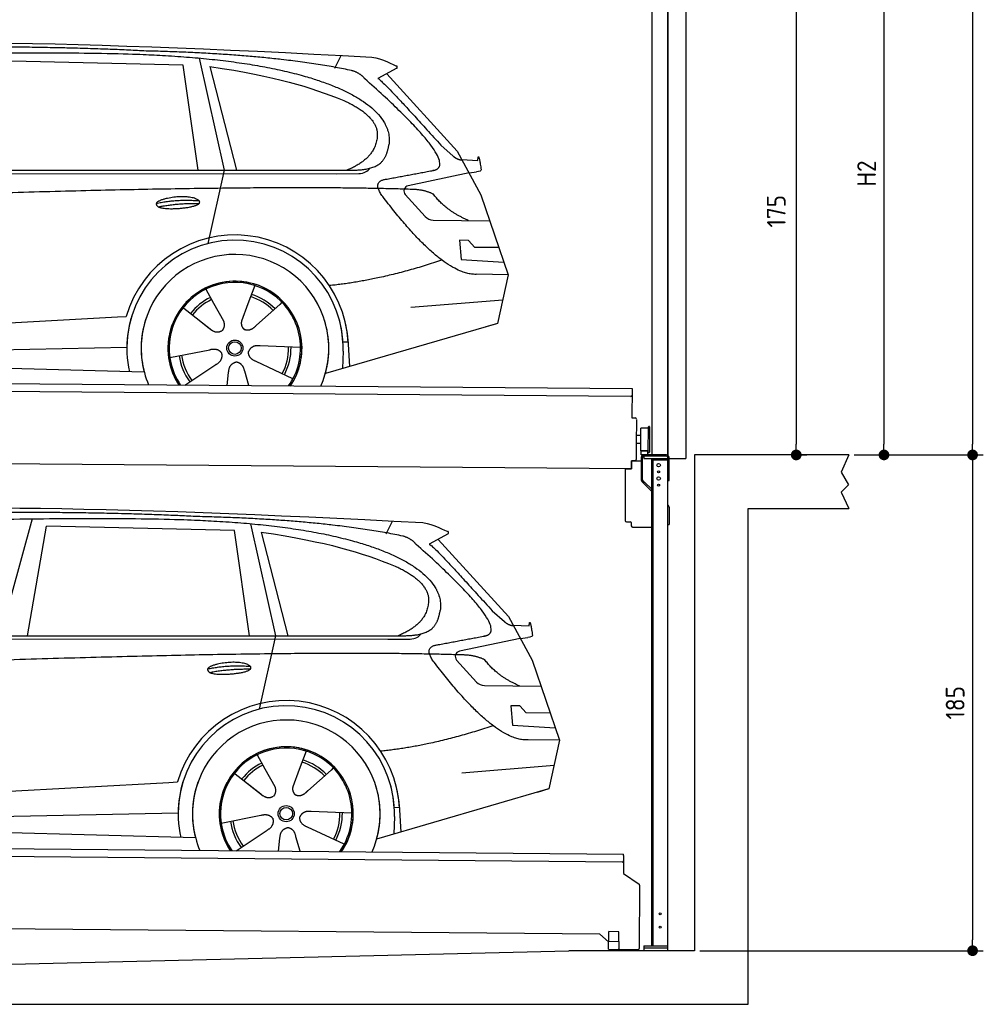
# Model space of a CAD drawing. Header units: millimetres. Extents: x -411 to 6777, y 0 to 6277.
# Tile 5 of 6: x 3183 to 6777, y 0 to 3674. Entities that reach past the tile are written whole.
import ezdxf

# ---------------------------------------------------------------- set-up
doc = ezdxf.new("R2010")
doc.units = ezdxf.units.MM
doc.layers.add('4', color=3, linetype='Continuous')
for name, color, linetype, lineweight in [('car', 10, 'Continuous', 25), ('Gebäude', 7, 'Continuous', 25), ('Plattform', 7, 'Continuous', 25), ('Ständer vorne', 7, 'Continuous', 25), ('Tor', 200, 'Continuous', 25)]:
    doc.layers.add(name, color=color, linetype=linetype, lineweight=lineweight)
doc.styles.get("Standard").update_dxf_attribs({"font": 'ISOCP.SHX'})
doc.dimstyles.new('GEN-ISO', dxfattribs={"dimscale": 20, "dimtxt": 3.5, "dimasz": 2, "dimexe": 2, "dimexo": 1, "dimgap": 1.5, "dimtad": 1, "dimdec": 1, "dimlfac": 0.1, "dimdsep": 46, "dimtxsty": 'STANDARD', "dimblk": 'PUNKT', "dimcen": 2, "dimclrd": 256, "dimclre": 256, "dimclrt": 2, "dimadec": 0, "dimazin": 0, "dimtp": 0.1, "dimtm": 0.1, "dimtfac": 0.71, "dimtdec": 1, "dimtmove": 2, "dimatfit": 3, "dimldrblk": 'PUNKT', "dimfxl": 2, "dimtolj": 1, "dimarcsym": 0})

# ---------------------------------------------------------------- blocks, each defined once
blk = doc.blocks.new('PUNKT')
at = {"layer": '4', "color": 0, "linetype": 'ByBlock'}
blk.add_line((-0.5, 0), (-1, 0), dxfattribs=at)
at = {"layer": '4', "color": 0, "linetype": 'ByBlock', "const_width": 0.5}
blk.add_lwpolyline([(-0.25, 0, 1), (0.25, 0, 1)], format="xyb", close=True, dxfattribs=at)
blk = doc.blocks.new('*D458')
at = {"layer": '4', "lineweight": -2, "transparency": 16777216}
for p, q in [((5720, 5500), (6776.9, 5500)), ((6736.9, 5460), (6736.9, 2090)), ((6295.4, 2050), (6776.9, 2050))]:
    blk.add_line(p, q, dxfattribs=at)
at = {"layer": 'Defpoints', "color": 0, "transparency": 16777216}
for p in [(5700, 5500), (6275.4, 2050), (6736.9, 2050)]:
    blk.add_point(p, dxfattribs=at)
at = {"layer": '4', "lineweight": -2, "transparency": 16777216, "xscale": 40, "yscale": 40, "zscale": 40}
for p, rotation in [((6736.9, 5500), 90), ((6736.9, 2050), 270)]:
    blk.add_blockref('PUNKT', p, dxfattribs=dict(at, rotation=rotation))
at = {"layer": '4', "color": 2, "transparency": 16777216, "insert": (6671.9, 3775), "char_height": 70, "attachment_point": 5, "rotation": 90}
blk.add_mtext('345', dxfattribs=at)
blk = doc.blocks.new('*D459')
at = {"layer": '4', "lineweight": -2, "transparency": 16777216}
for p, q in [((6295.4, 2050), (6776.9, 2050)), ((6736.9, 2010), (6736.9, 240)), ((5720, 200), (6776.9, 200))]:
    blk.add_line(p, q, dxfattribs=at)
at = {"layer": 'Defpoints', "color": 0, "transparency": 16777216}
for p in [(6275.4, 2050), (5700, 200), (6736.9, 200)]:
    blk.add_point(p, dxfattribs=at)
at = {"layer": '4', "lineweight": -2, "transparency": 16777216, "xscale": 40, "yscale": 40, "zscale": 40}
for p, rotation in [((6736.9, 2050), 90), ((6736.9, 200), 270)]:
    blk.add_blockref('PUNKT', p, dxfattribs=dict(at, rotation=rotation))
at = {"layer": '4', "color": 2, "transparency": 16777216, "insert": (6671.9, 1125), "char_height": 70, "attachment_point": 5, "rotation": 90}
blk.add_mtext('185', dxfattribs=at)
blk = doc.blocks.new('*D460')
at = {"layer": '4', "lineweight": -2, "transparency": 16777216}
for p, q in [((5920, 4150), (6446.5, 4150)), ((6406.5, 4110), (6406.5, 2090)), ((6295.4, 2050), (6446.5, 2050))]:
    blk.add_line(p, q, dxfattribs=at)
at = {"layer": 'Defpoints', "color": 0, "transparency": 16777216}
for p in [(5900, 4150), (6275.4, 2050), (6406.5, 2050)]:
    blk.add_point(p, dxfattribs=at)
at = {"layer": '4', "lineweight": -2, "transparency": 16777216, "xscale": 40, "yscale": 40, "zscale": 40}
for p, rotation in [((6406.5, 4150), 90), ((6406.5, 2050), 270)]:
    blk.add_blockref('PUNKT', p, dxfattribs=dict(at, rotation=rotation))
at = {"layer": '4', "color": 2, "transparency": 16777216, "insert": (6341.5, 3100), "char_height": 70, "attachment_point": 5, "rotation": 90}
blk.add_mtext('H2', dxfattribs=at)
blk = doc.blocks.new('*D462')
at = {"layer": '4', "lineweight": -2, "transparency": 16777216}
for p, q in [((5457.5, 3800), (6119.3, 3800)), ((6079.3, 3760), (6079.3, 2090)), ((6099.3, 2050), (6119.3, 2050))]:
    blk.add_line(p, q, dxfattribs=at)
at = {"layer": 'Defpoints', "color": 0, "transparency": 16777216}
for p in [(5437.5, 3800), (6079.3, 2050), (6079.3, 2050)]:
    blk.add_point(p, dxfattribs=at)
at = {"layer": '4', "lineweight": -2, "transparency": 16777216, "xscale": 40, "yscale": 40, "zscale": 40}
for p, rotation in [((6079.3, 3800), 90), ((6079.3, 2050), 270)]:
    blk.add_blockref('PUNKT', p, dxfattribs=dict(at, rotation=rotation))
at = {"layer": '4', "color": 2, "transparency": 16777216, "insert": (6004.7, 2959.2), "char_height": 70, "attachment_point": 5, "rotation": 90}
blk.add_mtext('175', dxfattribs=at)
blk = doc.blocks.new('UG Plattfrom Gl550')
at = {"layer": 'Plattform'}
for p, q in [((498.3, 603.8), (5435.1, 560.7)), ((5429.8, 530.7), (503, 573.7)), ((5435, 554.7), (5434.9, 535.7)), ((5435, 554.7), (5435.1, 560.7)), ((5434.9, 535.7), (5434.5, 488.2)), ((5434.5, 488.2), (5492.9, 448.7)), ((5495.1, 444.5), (5493, 208.2)), ((5347, 261.5), (621.4, 302.7)), ((5378.7, 233.7), (5347, 261.5)), ((5379.7, 235.2), (5380.1, 271.2)), ((5418.1, 270.8), (5380.1, 271.2)), ((5417.7, 234.8), (5418.1, 270.8)), ((5378.5, 205.2), (5378.7, 235.2)), ((5378.7, 235.2), (5418.7, 234.8)), ((5418.5, 204.8), (5418.7, 234.8)), ((5378.5, 205.2), (5418.5, 204.8)), ((5488, 203.2), (5414.8, 203.9))]:
    blk.add_line(p, q, dxfattribs=at)
for centre, radius, start, end in [((5429.9, 535.7), 5, 269.5, 359.5), ((5490.1, 444.5), 5, 359.5, 55.9134), ((5425.8, 243.8), 12, 227.6897, 228.0904), ((5414.9, 208.9), 5, 232.6301, 269.5), ((5488, 208.2), 5, 269.5, 359.5)]:
    blk.add_arc(centre, radius, start, end, dxfattribs=at)
blk = doc.blocks.new('Palette EG Gl550')
at = {"layer": 'Plattform'}
for p, q in [((429.5, 2337), (5467.3, 2298)), ((5462.1, 2268), (434.2, 2307)), ((5467.3, 2298), (5466.5, 2188)), ((5466.5, 2188), (5478.5, 2187.9)), ((5483.4, 2182.8), (5482.7, 2092.8)), ((5499.6, 2065.6), (5500.2, 2149.8)), ((5527.5, 2060.5), (5528.3, 2154.5)), ((5532.3, 2154.5), (5531.5, 2060.5)), ((5501.1, 2122.8), (5484.1, 2123)), ((5482.7, 2092.8), (5482.3, 2032.9)), ((5499.8, 2092.7), (5482.7, 2092.8)), ((5525.9, 2065), (5500.9, 2065)), ((5500.9, 2050), (5500.9, 2065)), ((5512.9, 2065), (5500.9, 2065)), ((5500.9, 2050), (5500.9, 2065)), ((5525.9, 2050), (5525.9, 2065)), ((5525.9, 2050), (5525.9, 2065)), ((5465, 1998), (341.7, 2037.7)), ((5465.2, 2028), (5465, 1998)), ((5465.2, 2028), (5477.2, 2027.9)), ((5477.2, 2027.9), (5465.2, 2028)), ((5500.9, 2050), (5525.9, 2050)), ((5525.9, 2050), (5500.9, 2050))]:
    blk.add_line(p, q, dxfattribs=at)
for centre, radius, start, end in [((5462.1, 2273), 5, 268.5823, 358.5607), ((5478.4, 2182.9), 5, 359.556, 89.556), ((5500.6, 2149.8), 0.4, 91.7323, 179.3444), ((5511.7, 1823.6), 326.8, 87.1739, 91.9438), ((5527.8, 2150.4), 0.4, 266.9623, 359.3444), ((5530.3, 2154.5), 2, 359.3444, 179.3444), ((5500, 2065.6), 0.4, 179.3444, 266.9565), ((5519.7, 2949.4), 884.4, 268.7196, 270.4008), ((5491.8, 3153.4), 1088.9, 271.795, 271.861), ((5527.2, 2064.6), 0.4, 359.556, 91.938), ((5529.5, 2060.5), 2, 179.3444, 359.3444), ((5477.3, 2032.9), 5, 269.556, 359.556)]:
    blk.add_arc(centre, radius, start, end, dxfattribs=at)
blk = doc.blocks.new('Car_EG')
at = {"layer": 'car'}
for p, q in [((3852.9, 3530.7), (3945.7, 3112.4)), ((4357.9, 3493.3), (4382.1, 3540.6)), ((3792.6, 3504.8), (3091, 3521.1)), ((3848.5, 3112.4), (3792.6, 3504.8)), ((3892.2, 3499.7), (3991.7, 3112.5)), ((4589.4, 3492.6), (4519, 3454.1)), ((4552.4, 3472.3), (4814.1, 3184)), ((4754, 3205.6), (4799.2, 3165.4)), ((4814.1, 3184), (4903.3, 3021)), ((4831.7, 3151.8), (4891.9, 3149.2)), ((1721.3, 3102.4), (4364.6, 3099.2)), ((1768.3, 3111.3), (4420.2, 3112.7)), ((3945.7, 3112.4), (3884.9, 2838.8)), ((4364.6, 3099.2), (4447.5, 3099.9)), ((4858.7, 3102.5), (4631.9, 3054.6)), ((4858.7, 3102.5), (4886.4, 3106.3)), ((4621.2, 3021.6), (4695.5, 2939.8)), ((4903.3, 3021), (5004.9, 2722.4)), ((4724.6, 2926.6), (4936.3, 2923.9)), ((4856.4, 2850.6), (4823.7, 2850.9)), ((4823.7, 2850.9), (4829.9, 2779.3)), ((4879.9, 2824.5), (4856.4, 2850.6)), ((4970.4, 2823.7), (4879.9, 2824.5)), ((4829.9, 2779.3), (4988.9, 2769.3)), ((5004.9, 2722.4), (4888, 2723.9)), ((5004.9, 2722.4), (4965.3, 2540.8)), ((4059.5, 2682.3), (4034, 2613.6)), ((3877.2, 2668.5), (3906.3, 2616.1)), ((3905, 2618.5), (3906.3, 2616.1)), ((3906.3, 2616.1), (3942.9, 2549.9)), ((4034, 2613.6), (4010.1, 2549)), ((4153.3, 2611.2), (4065.7, 2533.8)), ((4161.1, 2619.6), (4153.3, 2611.2)), ((4641.2, 2601.4), (4984.6, 2629.2)), ((3789.4, 2602.8), (3900.1, 2515.1)), ((1677.7, 2463), (3547.7, 2565.1)), ((3547.7, 2565.1), (3580.2, 2566.9)), ((3839.5, 2562.9), (3890.8, 2522.3)), ((4960.7, 2539.5), (4322.9, 2353.9)), ((4965.3, 2540.8), (4921.5, 2528.1)), ((4407.9, 2471.2), (4388.7, 2470.2)), ((4407.3, 2483.3), (4412.9, 2380.1)), ((1697, 2410.9), (3582.9, 2452.3)), ((3743, 2413.7), (3891.6, 2442.7)), ((4230.4, 2450.4), (4079.2, 2456.8)), ((4389.1, 2437.7), (4387.4, 2372.7)), ((1598.6, 2413.5), (3647.1, 2360.1)), ((4202.2, 2334.5), (4064.9, 2398.5)), ((3799.2, 2310.6), (3914.4, 2387.1)), ((3956.3, 2309.2), (3962.2, 2357.6)), ((4037, 2308.5), (4022.1, 2362.1))]:
    blk.add_line(p, q, dxfattribs=at)
for radius in [30.1, 23.6]:
    blk.add_circle((3985.4, 2448.7), radius, dxfattribs=at)
for centre, radius, start, end in [((4636, 3035.1), 20, 101.911, 222.2225), ((4725.1, 2966.6), 40, 222.2225, 269.2614), ((3985.9, 2448.2), 422.7, 3.1257, 163.6879), ((3985.9, 2448.2), 403.4, 3.1257, 179.4216), ((3985.9, 2448.2), 350, 344.3697, 194.5808), ((3985.9, 2448.2), 250, 325.66, 212.9259), ((3985.9, 2448.2), 250, 325.66, 212.9259), ((3985.4, 2448.7), 245, 41.4393, 188.2101), ((3985.9, 2448.2), 250, 40.5532, 137.1602), ((3985.4, 2448.7), 209.6, 44.3713, 72.8747), ((3985.4, 2448.7), 209.6, 115.7372, 141.8665), ((3985.4, 2448.7), 200.6, 115.5904, 141.8784), ((3985.4, 2448.7), 200.6, 44.5019, 73.0215), ((3985.4, 2448.7), 245, 0.4019, 44.2101), ((3985.9, 2448.2), 422.7, 163.4862, 163.6879), ((3985.9, 2448.2), 403.4, 162.7346, 179.4216), ((3985.9, 2448.2), 350, 160.1996, 194.5808), ((3985.9, 2448.2), 250, 152.2768, 213.34), ((3985.4, 2448.7), 245, 151.8272, 188.2101), ((3985.9, 2448.2), 350, 344.3697, 17.4023), ((3985.9, 2448.2), 403.4, 3.1257, 14.8673), ((3985.9, 2448.2), 422.7, 3.1257, 14.1157), ((3985.9, 2448.2), 403.4, 172.558, 192.5899), ((3985.9, 2448.2), 350, 171.6006, 202.9387), ((3985.9, 2448.2), 250, 168.6947, 213.34), ((3985.4, 2448.7), 245, 168.6088, 214.2758), ((3985.4, 2448.7), 245, 324.7242, 8.993), ((3985.9, 2448.2), 250, 325.66, 8.9072), ((3985.9, 2448.2), 350, 336.0613, 6.0012), ((3985.9, 2448.2), 403.4, 358.5068, 5.0439), ((3985.9, 2448.2), 422.7, 3.1257, 3.2156), ((3985.4, 2448.7), 200.6, 331.5904, 1.0215), ((3985.4, 2448.7), 209.6, 331.7372, 0.8747), ((3985.4, 2448.7), 209.6, 187.7372, 216.8747), ((3985.4, 2448.7), 200.6, 187.5904, 217.0215)]:
    blk.add_arc(centre, radius, start, end, dxfattribs=at)
for points, degree in [([(2151.2, 3549.7), (2438.8, 3611.3), (3323.8, 3598), (4495.8, 3534.7)], 3), ([(3646, 3557.4), (3297.8, 3576.8), (2681.9, 3572.1)], 2), ([(4420.9, 3484.4), (4120.4, 3547), (3646, 3557.4)], 2), ([(4495.8, 3534.7), (4542.5, 3525.3), (4551.4, 3517), (4588.7, 3501.2)], 3), ([(3892.2, 3499.7), (4146.3, 3460.8), (4259.5, 3425.1), (4392.3, 3372.4)], 3), ([(4589.4, 3492.6), (4591.1, 3494.2), (4591.8, 3497.3), (4591.2, 3500.1), (4588.7, 3501.2)], 4), ([(4470.3, 3453.5), (4452.4, 3475.4), (4420.9, 3484.4)], 2), ([(4519, 3454.1), (4526.8, 3458.3), (4754, 3205.6)], 2), ([(4732.1, 3113.2), (4821.6, 3141.2), (4470.3, 3453.5)], 2), ([(4392.3, 3372.4), (4506.4, 3320.4), (4516.5, 3255.2)], 2), ([(4516.5, 3255.2), (4521.3, 3160.7), (4403.6, 3112.7)], 2), ([(4420.2, 3112.7), (4470.3, 3112.7), (4543.3, 3117.4), (4551.5, 3164.2), (4560.1, 3207.3)], 4), ([(4799.2, 3165.4), (4807.5, 3158.1), (4820.7, 3150.3), (4829.8, 3150.3), (4831.7, 3151.8)], 4), ([(4891.9, 3149.2), (4893.5, 3188.1), (4904.1, 3113.8)], 2), ([(4519, 3132.3), (4519.1, 3132.4), (4519.1, 3132.4), (4519.2, 3132.4)], 3), ([(4447.5, 3099.9), (4466.8, 3100.5), (4481.6, 3109.5), (4488.9, 3119.7)], 3), ([(4904.1, 3113.8), (4904.4, 3110.1), (4898.8, 3108.4), (4886.4, 3106.3)], 3), ([(4537, 3014.2), (4493.2, 3072.9), (4553.2, 3079.5)], 2), ([(4638.8, 3041), (3762.4, 3069.4), (1329.3, 2957.2)], 2), ([(4888, 2723.9), (4762.3, 2716.8), (4537, 3014.2)], 2), ([(4726.5, 3022.6), (4689.3, 3041), (4638.8, 3041)], 2), ([(4857.1, 2924.9), (4771.7, 2960.8), (4726.5, 3022.6)], 2), ([(3692.9, 2988.9), (3768.5, 3005.1), (3851.9, 2998.6)], 2), ([(3700, 2976), (3774.1, 2989.9), (3852, 2988.5)], 2), ([(4756.6, 2776.5), (4531.2, 2701.1), (4338.2, 2681.7)], 2), ([(3891, 2522.3), (3914.3, 2500.4), (3937.6, 2513.8)], 2), ([(3891.6, 2442.7), (3922.3, 2451.4), (3936.9, 2428.8)], 2), ([(3914.4, 2387.1), (3942.4, 2402.5), (3936.9, 2428.8)], 2), ([(4064.9, 2398.5), (4034.9, 2409.5), (4036.4, 2436.3)], 2), ([(4079.2, 2456.8), (4047.4, 2460.8), (4036.4, 2436.3)], 2), ([(3962.2, 2357.6), (3963.4, 2389.5), (3989.4, 2396.4)], 2), ([(4022.1, 2362.1), (4016.1, 2393.5), (3989.4, 2396.4)], 2)]:
    blk.add_open_spline(points, degree=degree, dxfattribs=at)
for points, degree, knots in [([(2320.7, 3536), (2347.3, 3538), (2486.7, 3539.9), (3508.2, 3560), (4128.4, 3553.6), (4583.8, 3381), (4560.1, 3207.3)], 4, [0.0821318, 0.0821318, 0.0821318, 0.0821318, 0.0821318, 0.258851, 0.508851, 1, 1, 1, 1, 1]), ([(4553.2, 3079.5), (4720.1, 3110.6), (4722.9, 3111.2), (4731.3, 3113), (4732.1, 3113.2)], 1, [0.1611508, 0.1611508, 1, 1.0196119, 1.078724, 1.0847856, 1.0847856]), ([(3700, 2976), (3676.6, 2992.6), (3722.1, 3007.9), (3805, 3027.3), (3897.6, 2993.4), (3835.4, 2970.2), (3726.3, 2964), (3704.9, 2973), (3700, 2976)], 5, [0, 0, 0, 0, 0, 0, 0.300106, 0.500106, 0.700106, 1, 1, 1, 1, 1, 1]), ([(3942.9, 2549.9), (3944.5, 2545.8), (3945.5, 2541.8), (3945.8, 2537.9), (3946.5, 2529.3), (3943.7, 2521.3), (3937.6, 2513.8)], 3, [0.2167758, 0.2167758, 0.2167758, 0.2167758, 0.4600873, 0.4600873, 0.4600873, 1, 1, 1, 1]), ([(4010.1, 2549), (4009.5, 2545.8), (4009.3, 2542.8), (4009.3, 2539.9), (4009.7, 2537.1), (4010.4, 2531.3), (4012.5, 2526), (4016, 2521.4), (4020.9, 2518.4)], 4, [0.3191838, 0.3191838, 0.3191838, 0.3191838, 0.3191838, 0.5438253, 0.5438253, 0.5438253, 0.5438253, 1, 1, 1, 1, 1]), ([(4065.7, 2533.8), (4065.7, 2533.8), (4065.7, 2533.8), (4065.7, 2533.8), (4065.7, 2533.8), (4056.6, 2524.1), (4045.9, 2514.2), (4031.6, 2511.8), (4020.9, 2518.4)], 4, [-0.000003, -0.000003, -0.000003, -0.000003, -0.000003, 0, 0, 0, 0, 1, 1, 1, 1, 1])]:
    blk.add_open_spline(points, degree=degree, knots=knots, dxfattribs=at)
blk = doc.blocks.new('Car_147')
at = {"layer": 'car'}
for p, q in [((3229.2, 1811.5), (3109.9, 1374.6)), ((4549.3, 1756), (4573.5, 1803.3)), ((3211.6, 1374.7), (3282.4, 1783.8)), ((3983.9, 1767.5), (3282.4, 1783.8)), ((4039.9, 1375.1), (3983.9, 1767.5)), ((4044.3, 1793.4), (4137.1, 1375.1)), ((4083.5, 1762.4), (4183.1, 1375.2)), ((4780.8, 1755.3), (4710.3, 1716.8)), ((4743.8, 1735), (5005.5, 1446.7)), ((4945.4, 1468.3), (4990.6, 1428.1)), ((5005.5, 1446.7), (5094.6, 1283.7)), ((5023.1, 1414.5), (5083.3, 1411.9)), ((1912.6, 1365.1), (4556, 1361.9)), ((1959.6, 1374), (4611.6, 1375.4)), ((4137.1, 1375.1), (4076.2, 1101.5)), ((4556, 1361.9), (4638.8, 1362.6)), ((5050.1, 1365.2), (4823.2, 1317.3)), ((5050.1, 1365.2), (5077.8, 1369)), ((4812.5, 1284.3), (4886.8, 1202.4)), ((5094.6, 1283.7), (5196.3, 985.1)), ((4915.9, 1189.3), (5127.7, 1186.6)), ((5047.7, 1113.3), (5015.1, 1113.6)), ((5015.1, 1113.6), (5021.3, 1042)), ((5071.3, 1087.2), (5047.7, 1113.3)), ((5161.8, 1086.4), (5071.3, 1087.2)), ((5021.3, 1042), (5180.3, 1032)), ((5196.3, 985.1), (5079.4, 986.6)), ((5196.3, 985.1), (5156.7, 803.5)), ((4068.6, 931.2), (4097.7, 878.8)), ((4250.9, 945), (4225.3, 876.3)), ((4352.4, 882.3), (4344.6, 873.9)), ((4832.5, 864.1), (5175.9, 891.9)), ((3980.8, 865.5), (4091.4, 777.8)), ((4096.4, 881.2), (4097.7, 878.8)), ((4097.7, 878.8), (4134.2, 812.6)), ((4225.3, 876.3), (4201.5, 811.7)), ((4344.6, 873.9), (4257.1, 796.5)), ((1869, 725.7), (3739, 827.8)), ((3739, 827.8), (3771.5, 829.6)), ((4030.9, 825.6), (4082.1, 785)), ((5152, 802.2), (4514.3, 616.6)), ((5156.7, 803.5), (5112.9, 790.8)), ((4598.6, 746), (4604.3, 642.8)), ((1888.4, 673.6), (3774.2, 715)), ((3934.3, 676.4), (4082.9, 705.4)), ((4421.8, 713.1), (4270.5, 719.5)), ((4580.5, 700.4), (4578.8, 635.4)), ((4599.3, 733.9), (4580, 732.9)), ((1789.9, 676.2), (3838.5, 622.8)), ((3990.6, 573.3), (4105.7, 649.8)), ((4228.4, 571.2), (4213.4, 624.8)), ((4393.5, 597.2), (4256.3, 661.2)), ((4147.6, 571.9), (4153.6, 620.3))]:
    blk.add_line(p, q, dxfattribs=at)
for radius in [30.1, 23.6]:
    blk.add_circle((4176.8, 711.4), radius, dxfattribs=at)
for centre, radius, start, end in [((4827.3, 1297.8), 20, 101.911, 222.2225), ((4916.5, 1229.3), 40, 222.2225, 269.2614), ((4177.2, 710.9), 422.7, 3.1257, 163.6879), ((4177.2, 710.9), 403.4, 3.1257, 179.4216), ((4177.2, 710.9), 350, 344.3697, 194.5808), ((4177.2, 710.9), 250, 325.66, 212.9259), ((4177.2, 710.9), 250, 325.66, 212.9259), ((4176.8, 711.4), 245, 41.4393, 188.2101), ((4177.2, 710.9), 250, 40.5532, 137.1602), ((4176.8, 711.4), 209.6, 115.7372, 141.8665), ((4176.8, 711.4), 200.6, 115.5904, 141.8784), ((4176.8, 711.4), 200.6, 44.5019, 73.0215), ((4176.8, 711.4), 209.6, 44.3713, 72.8747), ((4176.8, 711.4), 245, 0.4019, 44.2101), ((4177.2, 710.9), 422.7, 163.4862, 163.6879), ((4177.2, 710.9), 403.4, 162.7346, 179.4216), ((4177.2, 710.9), 350, 160.1996, 194.5808), ((4177.2, 710.9), 250, 152.2768, 213.34), ((4176.8, 711.4), 245, 151.8272, 188.2101), ((4177.2, 710.9), 350, 344.3697, 17.4023), ((4177.2, 710.9), 403.4, 3.1257, 14.8673), ((4177.2, 710.9), 422.7, 3.1257, 14.1157), ((4177.2, 710.9), 403.4, 172.558, 192.5899), ((4177.2, 710.9), 350, 171.6006, 202.9387), ((4177.2, 710.9), 250, 168.6947, 213.34), ((4176.8, 711.4), 245, 168.6088, 214.2758), ((4176.8, 711.4), 245, 324.7242, 8.993), ((4177.2, 710.9), 250, 325.66, 8.9072), ((4177.2, 710.9), 350, 336.0613, 6.0012), ((4177.2, 710.9), 403.4, 358.5068, 5.0439), ((4176.8, 711.4), 200.6, 331.5904, 1.0215), ((4176.8, 711.4), 209.6, 331.7372, 0.8747), ((4177.2, 710.9), 422.7, 3.1257, 3.2156), ((4176.8, 711.4), 209.6, 187.7372, 216.8747), ((4176.8, 711.4), 200.6, 187.5904, 217.0215)]:
    blk.add_arc(centre, radius, start, end, dxfattribs=at)
for points, degree in [([(2342.5, 1812.4), (2630.1, 1874), (3515.1, 1860.7), (4687.1, 1797.4)], 3), ([(3837.4, 1820.1), (3489.2, 1839.5), (2873.2, 1834.8)], 2), ([(4612.3, 1747.1), (4311.7, 1809.7), (3837.4, 1820.1)], 2), ([(4687.1, 1797.4), (4733.9, 1788), (4742.7, 1779.7), (4780.1, 1763.9)], 3), ([(4780.8, 1755.3), (4782.4, 1756.9), (4783.1, 1760), (4782.6, 1762.8), (4780.1, 1763.9)], 4), ([(4083.5, 1762.4), (4337.6, 1723.5), (4450.8, 1687.8), (4583.6, 1635.1)], 3), ([(4661.7, 1716.2), (4643.8, 1738.1), (4612.3, 1747.1)], 2), ([(4923.5, 1375.9), (5012.9, 1403.9), (4661.7, 1716.2)], 2), ([(4710.3, 1716.8), (4718.2, 1721), (4945.4, 1468.3)], 2), ([(4583.6, 1635.1), (4697.7, 1583.1), (4707.9, 1517.9)], 2), ([(4707.9, 1517.9), (4712.6, 1423.4), (4594.9, 1375.4)], 2), ([(4611.6, 1375.4), (4661.6, 1375.4), (4734.7, 1380.1), (4742.8, 1426.9), (4751.5, 1470)], 4), ([(4990.6, 1428.1), (4998.8, 1420.7), (5012.1, 1413), (5021.2, 1413), (5023.1, 1414.5)], 4), ([(5083.3, 1411.9), (5084.8, 1450.8), (5095.5, 1376.5)], 2), ([(4638.8, 1362.6), (4658.1, 1363.2), (4672.9, 1372.2), (4680.2, 1382.4)], 3), ([(4710.3, 1395), (4710.4, 1395.1), (4710.5, 1395.1), (4710.6, 1395.1)], 3), ([(5095.5, 1376.5), (5095.7, 1372.8), (5090.2, 1371.1), (5077.8, 1368.9)], 3), ([(4728.4, 1276.9), (4684.6, 1335.6), (4744.6, 1342.2)], 2), ([(4830.2, 1303.7), (3953.8, 1332.1), (1520.6, 1219.9)], 2), ([(4917.9, 1285.3), (4880.6, 1303.7), (4830.2, 1303.7)], 2), ([(3884.3, 1251.6), (3959.8, 1267.8), (4043.3, 1261.3)], 2), ([(3891.3, 1238.7), (3965.5, 1252.6), (4043.4, 1251.2)], 2), ([(5079.4, 986.6), (4953.6, 979.5), (4728.4, 1276.9)], 2), ([(5048.4, 1187.6), (4963.1, 1223.5), (4917.9, 1285.3)], 2), ([(4947.9, 1039.2), (4722.5, 963.8), (4529.6, 944.4)], 2), ([(4082.4, 785), (4105.7, 763.1), (4129, 776.5)], 2), ([(4082.9, 705.4), (4113.7, 714.1), (4128.3, 691.5)], 2), ([(4256.3, 661.2), (4226.3, 672.2), (4227.8, 699)], 2), ([(4270.5, 719.5), (4238.8, 723.5), (4227.8, 699)], 2), ([(4105.7, 649.8), (4133.7, 665.2), (4128.3, 691.5)], 2), ([(4153.6, 620.3), (4154.8, 652.2), (4180.7, 659.1)], 2), ([(4213.4, 624.8), (4207.4, 656.2), (4180.7, 659.1)], 2)]:
    blk.add_open_spline(points, degree=degree, dxfattribs=at)
for points, degree, knots in [([(2512.1, 1798.7), (2538.6, 1800.7), (2678.1, 1802.6), (3699.5, 1822.7), (4319.8, 1816.3), (4775.2, 1643.7), (4751.5, 1470)], 4, [0.0821318, 0.0821318, 0.0821318, 0.0821318, 0.0821318, 0.258851, 0.508851, 1, 1, 1, 1, 1]), ([(4744.6, 1342.2), (4911.5, 1373.3), (4914.3, 1373.9), (4922.6, 1375.7), (4923.5, 1375.9)], 1, [0.1611508, 0.1611508, 1, 1.0196119, 1.078724, 1.0847856, 1.0847856]), ([(3891.3, 1238.7), (3867.9, 1255.3), (3913.5, 1270.6), (3996.3, 1290), (4089, 1256.1), (4026.8, 1232.9), (3917.6, 1226.7), (3896.2, 1235.7), (3891.3, 1238.7)], 5, [0, 0, 0, 0, 0, 0, 0.300106, 0.500106, 0.700106, 1, 1, 1, 1, 1, 1]), ([(4134.2, 812.6), (4135.9, 808.5), (4136.9, 804.5), (4137.2, 800.6), (4137.8, 792), (4135.1, 784), (4129, 776.5)], 3, [0.2167758, 0.2167758, 0.2167758, 0.2167758, 0.4600873, 0.4600873, 0.4600873, 1, 1, 1, 1]), ([(4201.5, 811.7), (4200.9, 808.5), (4200.6, 805.5), (4200.7, 802.6), (4201, 799.8), (4201.8, 794), (4203.8, 788.7), (4207.4, 784.1), (4212.3, 781.1)], 4, [0.3191838, 0.3191838, 0.3191838, 0.3191838, 0.3191838, 0.5438253, 0.5438253, 0.5438253, 0.5438253, 1, 1, 1, 1, 1]), ([(4257.1, 796.5), (4257.1, 796.5), (4257.1, 796.5), (4257.1, 796.5), (4257.1, 796.5), (4248, 786.8), (4237.3, 776.9), (4223, 774.5), (4212.3, 781.1)], 4, [-0.000003, -0.000003, -0.000003, -0.000003, -0.000003, 0, 0, 0, 0, 1, 1, 1, 1, 1])]:
    blk.add_open_spline(points, degree=degree, knots=knots, dxfattribs=at)
blk = doc.blocks.new('Ständer_vorne_GT185')
at = {"layer": 'Ständer vorne'}
for p, q in [((5465, 1998), (5465.2, 2028)), ((5465.2, 2028), (5501, 2027.7)), ((5501, 2040), (5501, 1957.2)), ((5506.1, 1957.2), (5506.1, 2040)), ((5595, 2050), (5511, 2050)), ((5511, 2045), (5511, 2037)), ((5511, 2037), (5600, 2037)), ((5595.1, 2045), (5511.1, 2045)), ((5540, 218), (5540, 2037)), ((5540, 2032), (5600, 2032)), ((5545, 218), (5545, 2032)), ((5600, 200), (5600, 2040)), ((5605, 1954), (5605, 2040)), ((5441, 1998.2), (5441, 1805)), ((5441, 1998.2), (5465, 1998)), ((5510.3, 1943.9), (5504.1, 1950)), ((5507.6, 1953.7), (5512.7, 1948.6)), ((5512.7, 1948.6), (5540, 1921.8)), ((5600, 1954), (5605, 1954)), ((5510.3, 1943.9), (5539.8, 1915)), ((5600, 1864), (5602, 1862.1)), ((5605, 1854.9), (5605, 1790)), ((5446, 1800), (5461.5, 1800)), ((5464, 1797.5), (5464, 1785)), ((5469, 1780), (5540, 1780)), ((5600, 1790), (5605, 1790)), ((5511, 218), (5600, 218)), ((5511, 218), (5511, 200)), ((5600, 210), (5511, 210)), ((5600, 200), (5511, 200))]:
    blk.add_line(p, q, dxfattribs=at)
for centre, radius in [((5566, 2012), 6.5), ((5566, 1987), 3.7), ((5566, 1962), 6.5), ((5566, 1937), 3.7), ((5571.4, 338), 3.7), ((5571.4, 288), 3.7)]:
    blk.add_circle(centre, radius, dxfattribs=at)
for centre, radius, start, end in [((5511.1, 2039.9), 10.1, 90.1445, 179.6512), ((5511.1, 2040), 5, 90, 180), ((5595, 2040), 10, 0, 90), ((5595, 2040), 5, 0, 90), ((5511.1, 1957.2), 10.1, 180, 225.5525), ((5511.1, 1957.2), 5, 179.6711, 225.5525), ((5595, 1854.9), 10, 0, 45.8814), ((5446, 1805), 5, 180, 270), ((5461.5, 1797.5), 2.5, 0, 90), ((5469, 1785), 5, 180, 270)]:
    blk.add_arc(centre, radius, start, end, dxfattribs=at)
blk = doc.blocks.new('Tor 335 bis 365 Gebäude')
at = {"layer": 'Tor'}
for p, q in [((5465.6, 5064.5), (5465.6, 5363)), ((5465.6, 5363), (5668, 5363)), ((5668, 4757.1), (5668, 5363)), ((5557, 5064.5), (5465.6, 5064.5)), ((5557, 5064.5), (5557, 4763)), ((5562, 4757.1), (5600, 4757.1)), ((5600, 4757.1), (5600, 4757)), ((5668, 4757), (5668, 4757.1)), ((5600, 2037), (5668, 2037))]:
    blk.add_line(p, q, dxfattribs=at)
at = {"layer": 'Tor', "lineweight": 25}
blk.add_line((5600, 4757.1), (5600, 2037), dxfattribs=at)
at = {"layer": 'Tor'}
blk.add_lwpolyline([(5668, 4757.1), (5668, 2037)], dxfattribs=at)
blk.add_arc((5563, 4763), 6, 180, 260.4059, dxfattribs=at)
blk = doc.blocks.new('Ständer vorne ab 340')
at = {"layer": 'Gebäude'}
for p, q in [((5240, 5182), (5240, 4882)), ((5490, 5182), (5240, 5182)), ((5490, 5162), (5490, 5182)), ((5540, 5162), (5490, 5162)), ((5540, 4932), (5540, 5162)), ((5540.2, 5062), (5539.8, 5062)), ((5490, 4882), (5490, 4932)), ((5490, 4932), (5540, 4932)), ((5240, 4882), (5490, 4882))]:
    blk.add_line(p, q, dxfattribs=at)
at = {"layer": 'Ständer vorne'}
for p, q in [((5540, 5062), (5540, 2050)), ((5600, 5062), (5540, 5062)), ((5600, 2048.7), (5600, 5062)), ((5540, 4777.4), (5540, 4778.4)), ((5511.2, 2045), (5511.2, 2037)), ((5595.1, 2045), (5511.2, 2045)), ((5511.2, 2037), (5600, 2037)), ((5600, 2037), (5600, 2040))]:
    blk.add_line(p, q, dxfattribs=at)
blk = doc.blocks.new('Gebäude_345_GT185')
at = {"layer": 'Gebäude'}
for p, q in [((6275.4, 2050), (5700, 2050)), ((5700, 2050), (5700, 200)), ((6275.4, 2050), (6246.4, 1985.9)), ((6246.4, 1985.9), (6274.3, 1938)), ((6274.3, 1938), (6246.4, 1911)), ((6246.4, 1911), (6275.4, 1850)), ((5900, 0), (5900, 1850)), ((5900, 1850), (6275.4, 1850)), ((3000, 146.1), (5231.6, 200)), ((5700, 200), (5231.6, 200)), ((0, 0), (5900, 0))]:
    blk.add_line(p, q, dxfattribs=at)

msp = doc.modelspace()

# ---------------------------------------------------------------- block references
for name in ['Gebäude_345_GT185', 'Car_EG', 'Palette EG Gl550', 'Ständer_vorne_GT185', 'Car_147', 'UG Plattfrom Gl550']:
    msp.add_blockref(name, (0, 0))
at = {"layer": 'Ständer vorne'}
msp.add_blockref('Ständer vorne ab 340', (0, 0), dxfattribs=at)
at = {"layer": 'Tor'}
msp.add_blockref('Tor 335 bis 365 Gebäude', (0, 0), dxfattribs=at)

# ---------------------------------------------------------------- dimensions: what is measured, and where the dimension line sits
at = {"layer": '4'}
for base, p1, p2, override, picture, middle in [((6736.86, 2050), (5700, 5500), (6275.45, 2050), {"dimdec": 0, "dimtdec": 3, "dimtolj": 0}, '*D458', (6671.86, 3775)), ((6736.86, 200), (6275.45, 2050), (5700, 200), {"dimtdec": 3, "dimtolj": 0}, '*D459', (6671.86, 1125))]:
    dim = msp.add_linear_dim(base=base, p1=p1, p2=p2, angle=90, dimstyle='GEN-ISO', override=override, dxfattribs=at)
    dim.commit()
    dim.dimension.update_dxf_attribs({"geometry": picture, "text_midpoint": middle})
dim = msp.add_linear_dim(base=(6406.55, 2050), p1=(5900, 4150), p2=(6275.45, 2050), angle=90, text='H2', dimstyle='GEN-ISO', override={"dimdec": 0, "dimtdec": 3, "dimtolj": 0}, dxfattribs=at)
dim.commit()
dim.dimension.update_dxf_attribs({"geometry": '*D460', "text_midpoint": (6341.54, 3100)})
dim = msp.add_linear_dim(base=(6079.31, 2050), p1=(5437.5, 3799.97), p2=(6079.31, 2050), angle=90, dimstyle='GEN-ISO', override={"dimtdec": 3, "dimtolj": 0}, dxfattribs=at)
dim.commit()
dim.dimension.update_dxf_attribs({"geometry": '*D462', "text_midpoint": (6004.71, 2959.23), "dimtype": 160})

doc.saveas('drawing.dxf')
